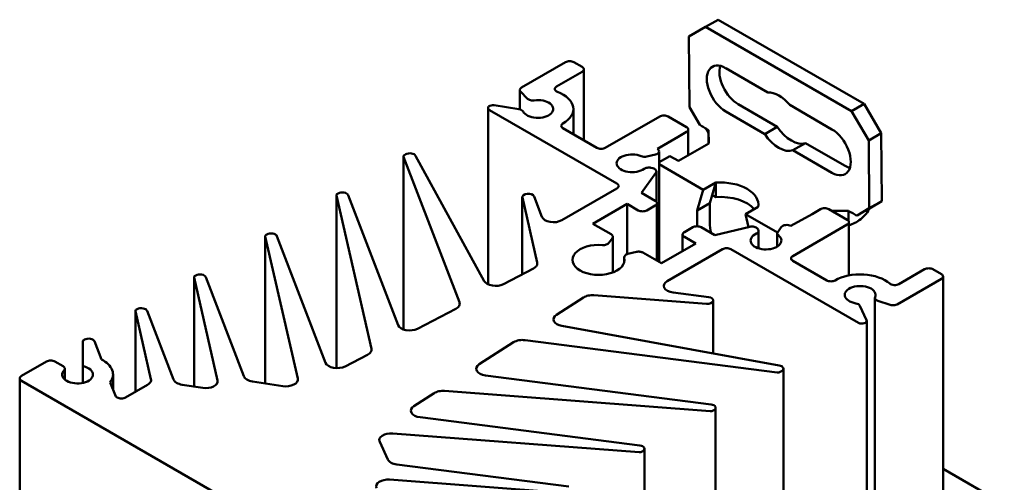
# Model space of a CAD drawing. Header units: millimetres. Extents: x 0 to 187, y 0 to 231.
# Tile 14 of 16: x 23 to 86, y 199 to 228. Entities that reach past the tile are written whole.
import ezdxf

# ---------------------------------------------------------------- set-up
doc = ezdxf.new("R2010")
doc.units = ezdxf.units.MM
doc.layers.add('Arêtes visibles(ISO)', color=7, linetype='Continuous', lineweight=50)

msp = doc.modelspace()

# ---------------------------------------------------------------- linework, layer by layer
at = {"layer": 'Arêtes visibles(ISO)'}
for p, q in [((67.362, 228.451), (66.567, 227.992)), ((76.621, 223.106), (67.362, 228.451)), ((65.506, 227.38), (66.567, 227.992)), ((66.567, 227.992), (75.826, 222.646)), ((65.547, 222.9), (65.506, 227.38)), ((54.91, 224.147), (57.699, 225.757)), ((58.23, 225.757), (58.76, 225.451)), ((58.87, 220.795), (58.87, 225.298)), ((67.847, 225.385), (70.525, 223.839)), ((58.76, 225.145), (57.131, 224.205)), ((54.801, 222.767), (54.801, 223.994)), ((55.301, 223.436), (54.851, 223.886)), ((52.789, 211.666), (52.789, 222.849)), ((60.961, 218.057), (52.879, 222.723)), ((53.177, 223.021), (54.751, 222.777)), ((58.199, 221.182), (58.199, 222.787)), ((66.203, 221.778), (65.547, 222.9)), ((68.642, 223.089), (71.116, 221.661)), ((71.904, 223.043), (74.582, 221.497)), ((76.621, 223.106), (75.826, 222.646)), ((77.704, 221.255), (76.621, 223.106)), ((60.218, 220.323), (63.666, 222.313)), ((64.196, 222.313), (65.363, 221.639)), ((70.32, 221.201), (67.847, 222.63)), ((75.826, 222.646), (76.909, 220.796)), ((57.54, 221.563), (59.688, 220.323)), ((65.472, 219.85), (65.472, 221.486)), ((71.116, 221.661), (70.32, 221.201)), ((63.518, 220.255), (64.832, 221.027)), ((65.363, 221.333), (64.832, 221.027)), ((66.783, 220.607), (66.768, 221.44)), ((66.768, 221.44), (66.768, 221.036)), ((66.768, 221.036), (66.768, 220.598)), ((77.704, 221.255), (76.909, 220.796)), ((77.743, 216.949), (77.704, 221.255)), ((64.856, 219.494), (66.783, 220.607)), ((72.905, 220.627), (72.11, 220.168)), ((72.905, 220.627), (75.377, 219.2)), ((76.909, 220.796), (76.948, 216.489)), ((47.432, 208.805), (47.432, 219.776)), ((50.978, 210.529), (47.438, 219.748)), ((47.498, 219.868), (47.579, 219.915)), ((48.202, 219.827), (52.546, 211.872)), ((63.396, 219.902), (62.855, 219.772)), ((63.628, 213.088), (63.628, 220.102)), ((64.307, 219.805), (63.628, 219.407)), ((64.307, 219.805), (64.851, 219.491)), ((74.582, 218.741), (72.11, 220.168)), ((63.114, 219.056), (63.223, 219.03)), ((63.628, 219.279), (66.431, 217.66)), ((64.856, 219.494), (64.851, 219.491)), ((63.426, 218.747), (62.509, 217.469)), ((63.455, 216.9), (63.455, 218.83)), ((57.467, 215.734), (60.961, 217.751)), ((66.431, 217.66), (67.226, 218.12)), ((66.994, 217.332), (67.226, 218.12)), ((67.226, 218.12), (67.232, 218.123)), ((67.226, 218.12), (67.226, 217.201)), ((67.232, 218.123), (67.232, 217.204)), ((43.181, 206.356), (43.181, 217.321)), ((45.399, 207.585), (43.183, 217.304)), ((43.247, 217.413), (43.29, 217.438)), ((43.922, 217.332), (47.09, 209.081)), ((54.964, 212.305), (54.964, 217.2)), ((55.908, 213.048), (54.968, 217.171)), ((55.705, 217.246), (56.205, 215.946)), ((62.509, 217.469), (63.374, 216.97)), ((66.044, 216.347), (66.431, 217.66)), ((66.994, 217.332), (66.839, 216.806)), ((67.226, 217.201), (67.041, 217.308)), ((67.232, 217.204), (67.226, 217.201)), ((61.597, 216.771), (59.423, 215.515)), ((62.313, 216.357), (61.597, 216.771)), ((61.597, 213.579), (61.597, 216.771)), ((63.374, 216.664), (62.844, 216.357)), ((63.484, 213.171), (63.484, 216.817)), ((66.839, 216.806), (66.044, 216.347)), ((66.839, 216.806), (66.839, 215.581)), ((69.899, 216.576), (69.104, 216.117)), ((69.905, 216.579), (69.899, 216.576)), ((76.948, 216.489), (76.172, 216.023)), ((76.522, 216.225), (76.968, 216.482)), ((77.743, 216.949), (76.948, 216.489)), ((76.968, 216.482), (77.743, 216.949)), ((66.044, 215.349), (66.044, 216.347)), ((69.104, 216.117), (71.125, 214.95)), ((69.104, 216.117), (69.284, 215.296)), ((73.318, 216.128), (71.98, 215.369)), ((73.318, 216.128), (73.848, 216.434)), ((74.378, 216.434), (75.545, 215.76)), ((75.62, 216.329), (74.571, 216.323)), ((75.62, 215.925), (75.62, 216.329)), ((75.62, 215.698), (75.62, 215.925)), ((76.172, 216.023), (76.522, 216.225)), ((59.423, 215.515), (60.589, 214.842)), ((65.23, 214.98), (65.76, 215.286)), ((66.291, 215.286), (67.155, 214.787)), ((67.155, 214.787), (69.369, 215.316)), ((71.144, 214.986), (71.368, 215.299)), ((75.545, 215.454), (72.098, 213.464)), ((75.655, 212.231), (75.655, 215.607)), ((38.673, 205.386), (38.673, 214.719)), ((40.73, 205.688), (38.675, 214.702)), ((38.739, 214.811), (38.783, 214.836)), ((39.414, 214.73), (42.499, 206.695)), ((60.671, 214.606), (60.445, 214.292)), ((60.699, 212.423), (60.699, 214.689)), ((65.12, 213.783), (65.12, 214.827)), ((65.946, 214.26), (65.23, 214.673)), ((69.859, 215.199), (69.904, 215.136)), ((69.933, 213.95), (69.933, 215.053)), ((71.116, 214.061), (71.116, 214.904)), ((63.772, 213.005), (65.946, 214.26)), ((61.421, 213.06), (61.421, 213.395)), ((61.653, 213.595), (62.196, 213.725)), ((62.605, 213.678), (63.772, 213.005)), ((67.643, 213.893), (64.149, 211.876)), ((76.255, 209.227), (68.173, 213.893)), ((72.098, 213.158), (74.246, 211.918)), ((34.165, 205.187), (34.165, 212.116)), ((34.231, 212.208), (34.275, 212.233)), ((34.906, 212.127), (37.321, 205.836)), ((53.763, 211.681), (55.666, 212.67)), ((78.822, 211.682), (80.45, 212.622)), ((80.981, 212.622), (81.511, 212.316)), ((81.621, 163.173), (81.621, 212.163)), ((35.655, 205.576), (34.167, 212.099)), ((81.511, 212.01), (78.722, 210.399)), ((66.639, 210.432), (59.498, 210.975)), ((64.517, 211.147), (66.77, 210.858)), ((58.843, 210.836), (57.13, 209.737)), ((67.063, 207.287), (67.063, 210.647)), ((76.349, 210.307), (76.771, 209.399)), ((77.303, 161.823), (77.303, 210.812)), ((78.27, 210.365), (77.49, 210.625)), ((30.453, 204.852), (30.453, 209.973)), ((31.435, 205.659), (30.455, 209.956)), ((30.519, 210.065), (30.562, 210.09)), ((31.194, 209.984), (32.866, 205.629)), ((48.324, 208.853), (50.747, 210.113)), ((57.462, 209.034), (71.239, 206.526)), ((76.781, 160.363), (76.781, 209.353)), ((27.108, 206.613), (27.108, 208.042)), ((27.174, 208.134), (27.224, 208.163)), ((27.856, 208.056), (28.297, 206.907)), ((54.414, 207.996), (52.232, 206.597)), ((71.102, 206.085), (55.134, 208.129)), ((43.733, 206.467), (45.157, 207.207)), ((23.228, 205.855), (24.819, 206.774)), ((25.349, 206.774), (25.864, 206.477)), ((27.108, 205.417), (27.108, 206.613)), ((25.974, 205.631), (25.974, 206.324)), ((29.031, 204.995), (29.031, 205.947)), ((52.627, 205.884), (66.918, 204.055)), ((71.391, 206.167), (71.31, 206.12)), ((71.501, 157.33), (71.501, 206.32)), ((23.118, 198.57), (23.118, 205.702)), ((46.509, 192.108), (23.228, 205.549)), ((28.858, 205.447), (29.202, 204.549)), ((29.83, 204.493), (31.221, 205.296)), ((33.404, 205.305), (34.717, 205.102)), ((37.86, 205.512), (39.793, 205.213)), ((49.381, 204.768), (48.099, 203.946)), ((66.87, 203.629), (50.036, 204.908)), ((29.202, 204.549), (29.3, 204.493)), ((67.102, 203.691), (67.059, 203.665)), ((67.212, 154.854), (67.212, 203.844)), ((48.494, 203.234), (62.41, 201.452)), ((62.362, 201.026), (46.749, 202.213)), ((45.927, 201.671), (46.445, 200.555)), ((62.594, 201.088), (62.551, 201.063)), ((62.704, 152.251), (62.704, 201.241)), ((47.007, 200.244), (57.903, 198.85)), ((85.501, 197.732), (81.621, 199.972)), ((57.854, 198.423), (46.556, 199.282))]:
    msp.add_line(p, q, dxfattribs=at)
for centre, major_axis, start_param, end_param in [((57.964, 225.604), (0.375, 0), 1.570796, 2.356194), ((57.964, 225.604), (0.375, 0), 0.785398, 1.570796), ((58.495, 225.298), (0.375, 0), 0, 0.785398), ((58.495, 225.298), (0.375, 0), 5.497787, 6.283185), ((67.847, 224.007), (-0.844, 1.461), 5.497787, 8.63938), ((68.642, 224.467), (0.844, -1.461), 3.632475, 5.497787), ((55.176, 223.994), (-0.375, 0), 6.152286, 6.806784), ((55.176, 223.994), (-0.375, 0), 5.497787, 6.152286), ((57.397, 224.052), (-0.375, 0), 5.497787, 6.383864), ((57.397, 224.052), (-0.375, 0), 0.100679, 0.986756), ((55.626, 223.544), (-0.375, 0), 0.523599, 1.168257), ((55.626, 223.544), (-0.375, 0), 1.168257, 1.812915), ((55.949, 222.787), (0.975, 0), 5.761518, 8.0961), ((55.949, 222.787), (2.25, 0), 0.100679, 0.986756), ((71.214, 221.992), (-1.012, 1.754), 4.995283, 6.000292), ((53.097, 222.849), (-0.308, 0), 5.759587, 7.068583), ((53.097, 222.849), (0.308, 0), 1.308997, 2.617994), ((54.654, 222.568), (0.375, 0), 0.797169, 1.308997), ((54.654, 222.568), (0.375, 0), 0.285342, 0.797169), ((55.949, 222.787), (2.25, 0), 5.497787, 6.383864), ((55.949, 222.787), (-0.975, 0), 0.285342, 2.619925), ((63.931, 222.16), (0.375, 0), 1.570796, 2.356194), ((63.931, 222.16), (0.375, 0), 0.785398, 1.570796), ((57.805, 221.716), (-0.375, 0), 5.497787, 6.283185), ((57.805, 221.716), (-0.375, 0), 0, 0.785398), ((65.097, 221.486), (0.375, 0), 0, 0.785398), ((65.097, 221.486), (0.375, 0), 5.497787, 6.283185), ((72.01, 222.435), (1.012, -1.754), 4.82277, 6.172805), ((74.582, 220.119), (0.844, -1.461), 5.497787, 8.63938), ((71.215, 221.976), (1.012, -1.754), 4.82277, 6.172805), ((59.953, 220.476), (-0.375, 0), 0.785398, 1.570796), ((59.953, 220.476), (-0.375, 0), 1.570796, 2.356194), ((63.253, 220.102), (0.375, 0), 6.086836, 7.068583), ((47.657, 219.776), (-0.225, 0), 5.999569, 6.501351), ((47.657, 219.776), (-0.225, 0), 5.497787, 5.999569), ((47.844, 219.762), (0.375, 0), 1.330814, 2.356194), ((47.844, 219.762), (0.375, 0), 0.305433, 1.330814), ((61.915, 219.343), (-0.975, 0), 4.081433, 6.416016), ((62.712, 219.972), (-0.375, 0), 0.939841, 1.451668), ((62.712, 219.972), (-0.375, 0), 1.451668, 1.963495), ((63.253, 220.102), (0.375, 0), 5.105088, 6.086836), ((61.915, 219.343), (-0.975, 0), 0.132831, 2.467413), ((62.97, 218.856), (0.375, 0), 1.822755, 2.467413), ((62.97, 218.856), (0.375, 0), 1.178097, 1.822755), ((63.08, 218.83), (0.375, 0), 0.392699, 1.178097), ((75.377, 220.578), (0.844, -1.461), 5.497787, 5.792303), ((63.08, 218.83), (0.375, 0), 5.890486, 6.675884), ((60.696, 217.904), (0.375, 0), 0, 0.785398), ((60.696, 217.904), (0.375, 0), 5.497787, 6.283185), ((67.48, 216.723), (2.438, 0), 6.181211, 7.955956), ((43.406, 217.321), (-0.225, 0), 5.955936, 6.414085), ((43.406, 217.321), (-0.225, 0), 5.497787, 5.955936), ((43.555, 217.285), (0.375, 0), 1.28718, 2.356194), ((43.555, 217.285), (0.375, 0), 0.218166, 1.28718), ((55.339, 217.2), (-0.375, 0), 4.886922, 6.414085), ((55.339, 217.2), (0.375, 0), 0.218166, 1.745329), ((67.48, 215.804), (-2.437, 0), 3.607717, 4.814364), ((63.109, 216.817), (0.375, 0), 0, 0.785398), ((63.109, 216.817), (0.375, 0), 5.497787, 6.283185), ((74.113, 216.281), (0.375, 0), 1.570796, 2.356194), ((74.113, 216.281), (0.375, 0), 0.785398, 1.570796), ((56.937, 216.04), (-0.75, 0), 0.218166, 1.28718), ((62.578, 216.511), (-0.375, 0), 0.785398, 1.570796), ((62.578, 216.511), (-0.375, 0), 1.570796, 2.356194), ((56.937, 216.04), (-0.75, 0), 1.28718, 2.356194), ((66.025, 215.133), (0.375, 0), 1.570796, 2.356194), ((66.025, 215.133), (0.375, 0), 0.785398, 1.570796), ((68.563, 214.586), (1.219, -2.111), 3.926991, 4.239758), ((69.512, 215.116), (0.375, 0), 1.178097, 1.963495), ((69.512, 215.116), (0.375, 0), 0.392699, 1.178097), ((71.715, 215.216), (-0.375, 0), 4.908739, 5.890486), ((71.715, 215.216), (0.375, 0), 0.785398, 1.767146), ((75.28, 215.607), (0.375, 0), 0, 0.785398), ((75.28, 215.607), (0.375, 0), 5.497787, 6.283185), ((38.898, 214.719), (-0.225, 0), 5.955936, 6.414085), ((38.898, 214.719), (-0.225, 0), 5.497787, 5.955936), ((39.048, 214.683), (0.375, 0), 1.28718, 2.356194), ((39.048, 214.683), (0.375, 0), 0.218166, 1.28718), ((60.324, 214.689), (0.375, 0), 0.19635, 0.785398), ((60.324, 214.689), (0.375, 0), 5.890486, 6.479535), ((65.495, 214.827), (-0.375, 0), 5.497787, 6.283185), ((65.495, 214.827), (-0.375, 0), 0, 0.785398), ((70.401, 214.444), (-0.975, 0), 5.386568, 7.721151), ((69.558, 215.053), (0.375, 0), 5.386568, 6.031226), ((69.558, 215.053), (0.375, 0), 6.031226, 6.675884), ((70.401, 214.444), (0.975, 0), 4.579558, 6.914141), ((71.491, 214.904), (-0.375, 0), 5.890486, 6.402314), ((71.491, 214.904), (-0.375, 0), 0.119128, 0.630956), ((59.794, 213.219), (-1.65, 0), 4.561264, 7.068583), ((60.099, 214.375), (-0.375, 0), 1.419672, 2.084283), ((60.099, 214.375), (0.375, 0), 5.225875, 5.890486), ((59.794, 213.219), (1.65, 0), 3.926991, 6.43431), ((61.796, 213.395), (-0.375, 0), 5.769699, 6.43431), ((61.796, 213.395), (0.375, 0), 1.963495, 2.628106), ((62.34, 213.525), (0.375, 0), 1.374447, 1.963495), ((62.34, 213.525), (0.375, 0), 0.785398, 1.374447), ((67.908, 213.74), (0.375, 0), 1.570796, 2.356194), ((67.908, 213.74), (0.375, 0), 0.785398, 1.570796), ((72.363, 213.311), (-0.375, 0), 5.497787, 6.283185), ((55.164, 212.992), (0.75, 0), 5.445427, 5.929756), ((55.164, 212.992), (0.75, 0), 5.929756, 6.414085), ((72.363, 213.311), (-0.375, 0), 0, 0.785398), ((34.39, 212.116), (-0.225, 0), 5.955936, 6.414085), ((34.39, 212.116), (-0.225, 0), 5.497787, 5.955936), ((34.54, 212.08), (0.375, 0), 1.28718, 2.356194), ((34.54, 212.08), (0.375, 0), 0.218166, 1.28718), ((76.367, 210.999), (2.25, 0), 1.470117, 2.356194), ((76.367, 210.999), (2.25, 0), 0.58404, 1.470117), ((80.716, 212.469), (0.375, 0), 1.570796, 2.356194), ((80.716, 212.469), (0.375, 0), 0.785398, 1.570796), ((81.246, 212.163), (0.375, 0), 0, 0.785398), ((81.246, 212.163), (0.375, 0), 5.497787, 6.283185), ((53.261, 212.003), (-0.75, 0), 0.305433, 1.304634), ((53.261, 212.003), (-0.75, 0), 1.304634, 2.303835), ((64.68, 211.57), (-0.75, 0), 5.497787, 6.566801), ((74.511, 212.071), (-0.375, 0), 0.785398, 1.570796), ((74.511, 212.071), (-0.375, 0), 1.570796, 2.356194), ((76.367, 210.999), (-0.975, 0), 5.234057, 7.56864), ((76.367, 210.999), (0.975, 0), 6.041067, 8.375649), ((78.557, 211.835), (-0.375, 0), 0.58404, 1.470117), ((78.557, 211.835), (-0.375, 0), 1.470117, 2.356194), ((59.4, 210.546), (0.75, 0), 1.924226, 2.408554), ((59.4, 210.546), (0.75, 0), 1.439897, 1.924226), ((64.68, 211.57), (-0.75, 0), 0.283616, 1.35263), ((66.688, 210.647), (0.375, 0), 6.108652, 7.635815), ((77.678, 210.812), (-0.375, 0), 6.041067, 6.685725), ((50.245, 210.435), (0.75, 0), 5.445427, 5.973389), ((50.245, 210.435), (0.75, 0), 5.973389, 6.501351), ((66.688, 210.647), (0.375, 0), 4.581489, 6.108652), ((75.987, 210.251), (0.375, 0), 0.773627, 1.285454), ((75.987, 210.251), (0.375, 0), 0.261799, 0.773627), ((77.678, 210.812), (-0.375, 0), 0.402539, 1.047198), ((78.457, 210.553), (-0.375, 0), 1.047198, 1.701696), ((78.457, 210.553), (-0.375, 0), 1.701696, 2.356194), ((30.678, 209.973), (-0.225, 0), 5.955936, 6.414085), ((30.678, 209.973), (-0.225, 0), 5.497787, 5.955936), ((30.828, 209.937), (0.375, 0), 1.28718, 2.356194), ((30.828, 209.937), (0.375, 0), 0.218166, 1.28718), ((57.687, 209.447), (-0.75, 0), 5.550147, 6.549348), ((47.822, 209.175), (-0.75, 0), 0.218166, 1.261), ((57.687, 209.447), (-0.75, 0), 0.266163, 1.265364), ((76.473, 209.353), (-0.308, 0), 0.785398, 2.094395), ((76.473, 209.353), (0.308, 0), 5.235988, 6.544985), ((47.822, 209.175), (-0.75, 0), 1.261, 2.303835), ((27.333, 208.042), (-0.225, 0), 5.890486, 6.283185), ((27.333, 208.042), (-0.225, 0), 5.497787, 5.890486), ((27.49, 208.01), (0.375, 0), 1.28718, 2.356194), ((27.49, 208.01), (0.375, 0), 0.218166, 1.28718), ((54.972, 207.706), (0.75, 0), 1.880592, 2.408554), ((54.972, 207.706), (0.75, 0), 1.35263, 1.880592), ((44.655, 207.529), (0.75, 0), 5.445427, 5.929756), ((44.655, 207.529), (0.75, 0), 5.929756, 6.414085), ((25.084, 206.621), (0.375, 0), 1.570796, 2.356194), ((25.084, 206.621), (0.375, 0), 0.785398, 1.570796), ((27.483, 206.613), (-0.375, 0), 0, 0.511827), ((27.483, 206.613), (-0.375, 0), 0.511827, 1.023655), ((26.781, 205.947), (2.25, 0), 0.218166, 0.831563), ((43.231, 206.788), (-0.75, 0), 0.218166, 1.261), ((52.789, 206.307), (-0.75, 0), 5.550147, 6.592981), ((71.126, 206.32), (0.375, 0), 0.239983, 1.265364), ((26.781, 205.947), (-0.975, 0), 5.779267, 8.11385), ((25.599, 206.324), (0.375, 0), 0.14074, 0.785398), ((25.599, 206.324), (0.375, 0), 5.779267, 6.423925), ((26.781, 205.947), (0.975, 0), 4.972257, 7.30684), ((26.781, 205.947), (2.25, 0), 5.887954, 6.501351), ((43.231, 206.788), (-0.75, 0), 1.261, 2.303835), ((52.789, 206.307), (-0.75, 0), 0.309796, 1.35263), ((71.151, 206.212), (-0.225, 0), 1.35263, 1.854412), ((71.151, 206.212), (-0.225, 0), 1.854412, 2.356194), ((71.126, 206.32), (0.375, 0), 5.497787, 6.523168), ((23.493, 205.702), (-0.375, 0), 5.497787, 6.283185), ((23.493, 205.702), (-0.375, 0), 0, 0.785398), ((30.691, 205.602), (0.75, 0), 5.497787, 5.955936), ((30.691, 205.602), (0.75, 0), 5.955936, 6.414085), ((33.598, 205.723), (-0.75, 0), 0.218166, 0.763582), ((33.598, 205.723), (-0.75, 0), 0.763582, 1.308997), ((34.911, 205.52), (0.75, 0), 5.432337, 6.414085), ((38.054, 205.93), (-0.75, 0), 0.218166, 0.763582), ((38.054, 205.93), (-0.75, 0), 0.763582, 1.308997), ((39.987, 205.631), (-0.75, 0), 1.308997, 2.290745), ((39.987, 205.631), (0.75, 0), 5.432337, 6.414085), ((34.911, 205.52), (-0.75, 0), 1.308997, 2.290745), ((49.938, 204.479), (0.75, 0), 1.924226, 2.408554), ((49.938, 204.479), (0.75, 0), 1.439897, 1.924226), ((29.565, 204.646), (-0.375, 0), 0.785398, 1.570796), ((29.565, 204.646), (-0.375, 0), 1.570796, 2.356194), ((66.837, 203.844), (0.375, 0), 0.283616, 1.35263), ((48.656, 203.657), (-0.75, 0), 5.550147, 6.592981), ((48.656, 203.657), (-0.75, 0), 0.309796, 1.35263), ((66.899, 203.757), (-0.225, 0), 1.439897, 1.898046), ((66.899, 203.757), (-0.225, 0), 1.898046, 2.356194), ((66.837, 203.844), (0.375, 0), 5.497787, 6.566801), ((46.651, 201.783), (0.75, 0), 1.439897, 2.421644), ((46.651, 201.783), (-0.75, 0), 5.563237, 6.544985), ((62.392, 201.155), (-0.225, 0), 1.439897, 1.898046), ((62.329, 201.241), (0.375, 0), 0.283616, 1.35263), ((62.392, 201.155), (-0.225, 0), 1.898046, 2.356194), ((62.329, 201.241), (0.375, 0), 5.497787, 6.566801), ((47.169, 200.667), (-0.75, 0), 0.261799, 0.807215), ((47.169, 200.667), (-0.75, 0), 0.807215, 1.35263), ((46.459, 198.853), (-0.75, 0), 5.563237, 6.544985), ((46.459, 198.853), (0.75, 0), 1.439897, 2.421644)]:
    msp.add_ellipse(centre, major_axis=major_axis, ratio=0.57735, start_param=start_param, end_param=end_param, dxfattribs=at)
for points, knots in [([(66.203, 221.778), (66.299, 221.721), (66.391, 221.666), (66.582, 221.551), (66.673, 221.496), (66.768, 221.44)], [0, 0, 0, 0, 0.0544264, 0.0544264, 0.1088527, 0.1088527, 0.1088527, 0.1088527]), ([(66.768, 221.027), (66.768, 221.083), (66.763, 221.143), (66.74, 221.259), (66.722, 221.315), (66.674, 221.419), (66.643, 221.468), (66.573, 221.547), (66.533, 221.58), (66.49, 221.606)], [0, 0, 0, 0, 0.0239199, 0.0239199, 0.04712281, 0.04712281, 0.07014807, 0.07014807, 0.0914827, 0.0914827, 0.0914827, 0.0914827]), ([(76.968, 216.482), (76.918, 216.379), (76.845, 216.263), (76.652, 216.027), (76.535, 215.909), (76.286, 215.71), (76.161, 215.628), (75.907, 215.499), (75.782, 215.451), (75.655, 215.419)], [0, 0, 0, 0, 0.0701989, 0.0701989, 0.1403626, 0.1403626, 0.1999087, 0.1999087, 0.2545264, 0.2545264, 0.2545264, 0.2545264]), ([(75.62, 216.329), (75.714, 216.277), (75.804, 216.227), (75.991, 216.124), (76.08, 216.074), (76.172, 216.023)], [0, 0, 0, 0, 0.0521846, 0.0521846, 0.1043692, 0.1043692, 0.1043692, 0.1043692])]:
    msp.add_open_spline(points, degree=3, knots=knots, dxfattribs=at)
for points in [[(67.041, 217.308), (67.025, 217.316), (67.01, 217.324), (66.994, 217.332)], [(67.039, 217.309), (67.038, 217.31), (67.037, 217.31), (67.036, 217.311)], [(67.043, 217.307), (67.041, 217.308), (67.04, 217.309), (67.039, 217.309)]]:
    msp.add_open_spline(points, degree=3, dxfattribs=at)

doc.saveas('drawing.dxf')
